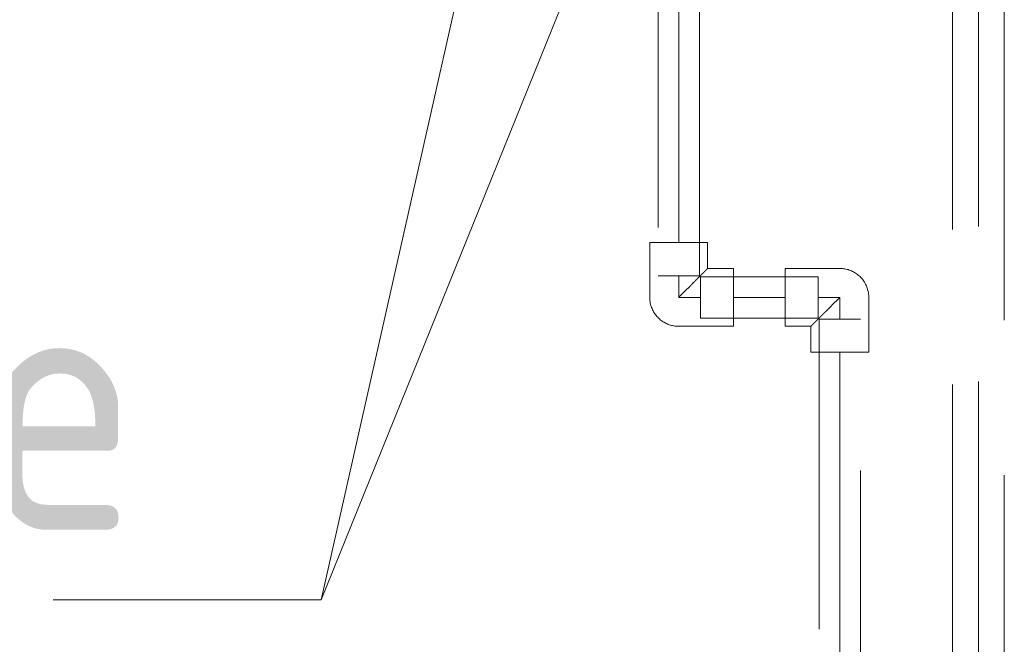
# Model space of a CAD drawing. Header units: millimetres. Extents: x -121 to 87583, y 4737 to 43333.
# Tile 22 of 86: x 41423 to 41899, y 41740 to 42042. Entities that reach past the tile are written whole.
import ezdxf

# ---------------------------------------------------------------- set-up
doc = ezdxf.new("R2010")
doc.units = ezdxf.units.MM
doc.linetypes.add('ADSK_Скрыто', pattern=[300, 150, -150])
doc.linetypes.add('ADSK_Штриховая_ш3 п1_5', pattern=[225, 150, -75])
for name, color, linetype, lineweight in [('A-DETL-____-HDLN', 90, 'ADSK_Скрыто', 9), ('A-DETL-____-MBND', 5, 'ADSK_Штриховая_ш3 п1_5', 20), ('P-PIPE-____-IDEN', 2, 'Continuous', 20)]:
    doc.layers.add(name, color=color, linetype=linetype, lineweight=lineweight)
doc.styles.add('GOST Common_1', font='GOST_Common.ttf', dxfattribs={"width": 0.9, "height": 125})

# ---------------------------------------------------------------- blocks, each defined once
blk = doc.blocks.new('ADSK_Полипропилен_Отвод - Универсальный-V20-В_Этаж 01_Водопровод')
at = {"layer": 'A-DETL-____-MBND', "color": 220}
for p, q in [((-14, 26.5), (-14, 14)), ((14, 26.5), (-14, 26.5)), ((14, 0), (14, 26.5)), ((-14, 14), (-26.5, 14)), ((-26.5, 14), (-26.5, -14)), ((-26.5, -14), (0, -14))]:
    blk.add_line(p, q, dxfattribs=at)
at = {"layer": 'A-DETL-____-MBND', "color": 220, "flags": 128}
blk.add_lwpolyline([(0, -14), (0.56, -13.99), (1.12, -13.96), (1.68, -13.9), (2.23, -13.82), (2.78, -13.72), (3.33, -13.6), (3.87, -13.45), (4.4, -13.29), (4.93, -13.1), (5.45, -12.89), (5.96, -12.67), (6.46, -12.42), (6.96, -12.15), (7.44, -11.86), (7.9, -11.55), (8.36, -11.23), (8.8, -10.89), (9.23, -10.53), (9.64, -10.15), (10.04, -9.75), (10.43, -9.34), (10.79, -8.92), (11.14, -8.48), (11.47, -8.03), (11.78, -7.56), (12.07, -7.09), (12.35, -6.6), (12.6, -6.1), (12.84, -5.59), (13.05, -5.07), (13.24, -4.55), (13.41, -4.01), (13.56, -3.47), (13.69, -2.93), (13.8, -2.38), (13.88, -1.83), (13.94, -1.27), (13.98, -0.71), (14, -0.15), (14, 0)], dxfattribs=at)
at = {"layer": 'A-DETL-____-MBND', "color": 220}
blk.add_open_spline([(0, 0), (-0.9, 0.89), (-2.69, 2.7), (-4.9, 4.9), (-6.4, 6.4), (-7.24, 7.23), (-7.85, 7.85), (-8.45, 8.45), (-9.04, 9.04), (-9.62, 9.61), (-10.16, 10.16), (-10.69, 10.7), (-11.2, 11.2), (-11.69, 11.68), (-12.12, 12.12), (-12.53, 12.54), (-12.9, 12.91), (-13.23, 13.23), (-13.5, 13.5), (-13.71, 13.72), (-13.92, 13.93), (-13.99, 14), (-14, 14)], degree=3, knots=[0, 0, 0, 0, 0.142857, 0.285714, 0.357143, 0.392857, 0.428571, 0.464286, 0.5, 0.535714, 0.571429, 0.607143, 0.642857, 0.678571, 0.714286, 0.75, 0.785714, 0.821429, 0.857143, 0.892857, 0.928571, 1, 1, 1, 1], dxfattribs=at)

msp = doc.modelspace()

# ---------------------------------------------------------------- linework, layer by layer
at = {"layer": 'A-DETL-____-HDLN', "color": 210}
for p, q in [((41731.46, 41918.53), (41751.46, 41918.53)), ((41751.96, 41918.03), (41751.96, 41898.03)), ((41808.91, 41898.03), (41808.91, 41918.03)), ((41829.41, 41897.53), (41809.41, 41897.53))]:
    msp.add_line(p, q, dxfattribs=at)
at = {"layer": 'A-DETL-____-MBND', "color": 220}
for p, q in [((41731.46, 42541.83), (41731.46, 41918.53)), ((41751.46, 41918.53), (41751.46, 42541.64)), ((41741.46, 41934.53), (41741.46, 42092.39)), ((41741.46, 41918.53), (41741.46, 41908.03)), ((41808.91, 41918.03), (41751.96, 41918.03)), ((41741.46, 41908.03), (41751.96, 41908.03)), ((41792.91, 41908.03), (41767.96, 41908.03)), ((41819.41, 41908.03), (41808.91, 41908.03)), ((41819.41, 41897.53), (41819.41, 41908.03)), ((41751.96, 41898.03), (41808.91, 41898.03)), ((41809.41, 41897.53), (41809.41, 35824.23)), ((41829.41, 35824.23), (41829.41, 41897.53)), ((41819.41, 41881.53), (41819.41, 35834.53))]:
    msp.add_line(p, q, dxfattribs=at)
at = {"layer": 'A-DETL-____-MBND', "color": 150}
for p, q in [((41873.96, 42315.88), (41873.96, 35824.53)), ((41898.96, 35822), (41898.96, 42315.88)), ((41886.46, 42092.39), (41886.46, 35841.03))]:
    msp.add_line(p, q, dxfattribs=at)
at = {"layer": 'P-PIPE-____-IDEN'}
for p, q in [((41886.46, 42548.93), (41568.54, 41761.63)), ((41737.31, 42511.34), (41568.54, 41761.63)), ((41568.54, 41761.63), (41438.89, 41761.63)), ((41568.54, 41761.63), (41438.89, 41761.63))]:
    msp.add_line(p, q, dxfattribs=at)

# ---------------------------------------------------------------- block references
at = {"layer": 'A-DETL-____-MBND', "color": 220}
for p, rotation in [((41741.46, 41908.03), 270), ((41819.41, 41908.03), 90)]:
    msp.add_blockref('ADSK_Полипропилен_Отвод - Универсальный-V20-В_Этаж 01_Водопровод', p, dxfattribs=dict(at, rotation=rotation))

# ---------------------------------------------------------------- texts
at = {"layer": 'P-PIPE-____-IDEN', "lineweight": 9, "insert": (39417.94, 41920.55), "char_height": 125, "width": 2445.9486, "attachment_point": 1, "style": 'GOST Common_1'}
msp.add_mtext('PPR Valve with chrome handle', dxfattribs=at)

doc.saveas('drawing.dxf')
